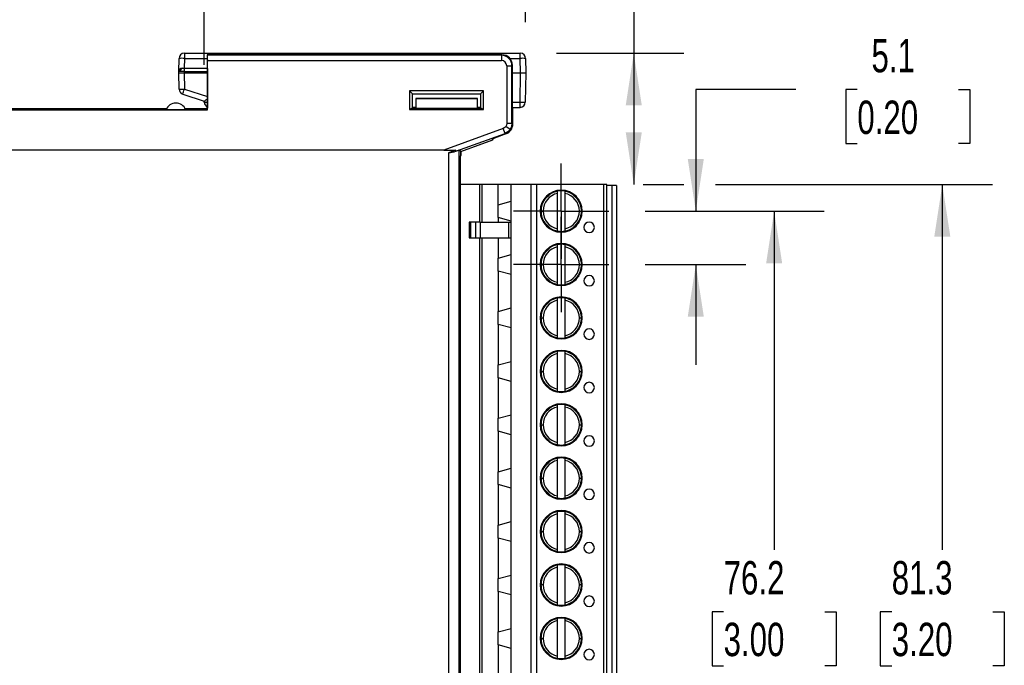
# Model space of a CAD drawing. Header units: millimetres. Extents: x 0 to 419, y 0 to 324.
# Tile 4 of 10: x 119 to 213, y 198 to 260. Entities that reach past the tile are written whole.
import ezdxf

# ---------------------------------------------------------------- set-up
doc = ezdxf.new("R2010")
doc.units = ezdxf.units.MM
doc.header["$LTSCALE"] = 1.5
doc.linetypes.add('CENTERX2', pattern=[20.32, 12.7, -2.54, 2.54, -2.54])
doc.layers.add('CENTER', color=40, linetype='CENTERX2')
doc.layers.add('DIMENSIONS', color=140, linetype='Continuous', lineweight=25)
doc.styles.add('SLDTEXTSTYLE0', font='TXT', dxfattribs={"width": 0.7})
doc.dimstyles.new('SLDDIMSTYLE0', dxfattribs={"dimtxt": 3.237012, "dimasz": 4.953, "dimexe": 0, "dimexo": 0.0625, "dimgap": 0.809253, "dimtad": 0, "dimtih": 1, "dimtoh": 1, "dimdec": 1, "dimrnd": 1e-09, "dimzin": 12, "dimdsep": 46, "dimtxsty": 'SLDTEXTSTYLE0', "dimsah": 1, "dimcen": 0.09, "dimadec": 0, "dimazin": 3, "dimtfac": 1, "dimtdec": 1, "dimtmove": 0, "dimatfit": 0, "dimfxl": 0, "dimfrac": 2, "dimtolj": 1, "dimtzin": 12, "dimarcsym": 0})
doc.dimstyles.new('SLDDIMSTYLE1', dxfattribs={"dimtxt": 3.237012, "dimasz": 4.953, "dimexe": 0, "dimexo": 0.0625, "dimgap": 0.809253, "dimtad": 0, "dimtih": 1, "dimtoh": 1, "dimdec": 1, "dimrnd": 1e-09, "dimzin": 12, "dimdsep": 46, "dimtxsty": 'SLDTEXTSTYLE0', "dimsah": 1, "dimcen": 0.09, "dimadec": 0, "dimazin": 3, "dimtfac": 1, "dimtdec": 1, "dimtofl": 0, "dimtmove": 0, "dimatfit": 3, "dimfxl": 0, "dimfrac": 2, "dimtolj": 1, "dimtzin": 12, "dimarcsym": 0})

# ---------------------------------------------------------------- blocks, each defined once
blk = doc.blocks.new('_D_18')
at = {"layer": 'DIMENSIONS'}
for p, q in [((178.467, 243.921), (181.59, 243.921)), ((185.34, 243.921), (211.67, 243.921)), ((206.908, 243.921), (206.908, 209.15)), ((202.098, 203.281), (201.011, 203.281)), ((201.011, 203.281), (201.011, 198.136)), ((211.717, 203.281), (212.804, 203.281)), ((212.804, 203.281), (212.804, 198.136)), ((201.011, 198.136), (202.098, 198.136)), ((212.804, 198.136), (211.717, 198.136)), ((206.908, 162.641), (206.908, 197.412)), ((178.467, 162.641), (211.67, 162.641))]:
    blk.add_line(p, q, dxfattribs=at)
for points in [[(206.908, 243.921), (206.146, 238.968), (207.67, 238.968)], [(206.908, 162.641), (207.67, 167.594), (206.146, 167.594)]]:
    blk.add_solid(points, dxfattribs=at)
at = {"layer": 'DIMENSIONS', "char_height": 3.175, "attachment_point": 1, "style": 'SLDTEXTSTYLE0'}
for s, insert in [('81.3', (202.098, 208.098)), ('3.20', (202.098, 202.229))]:
    blk.add_mtext(s, dxfattribs=dict(at, insert=insert))
blk = doc.blocks.new('_D_19')
at = {"layer": 'DIMENSIONS'}
for p, q in [((192.99, 252.948), (183.465, 252.948)), ((183.465, 252.948), (183.465, 241.381)), ((198.826, 252.948), (197.739, 252.948)), ((197.739, 252.948), (197.739, 247.803)), ((208.445, 252.948), (209.532, 252.948)), ((209.532, 252.948), (209.532, 247.803)), ((197.739, 247.803), (198.826, 247.803)), ((209.532, 247.803), (208.445, 247.803)), ((178.657, 241.381), (188.227, 241.381)), ((178.657, 236.301), (188.227, 236.301)), ((183.465, 236.301), (183.465, 226.776))]:
    blk.add_line(p, q, dxfattribs=at)
for points in [[(183.465, 241.381), (184.227, 246.334), (182.703, 246.334)], [(183.465, 236.301), (182.703, 231.348), (184.227, 231.348)]]:
    blk.add_solid(points, dxfattribs=at)
at = {"layer": 'DIMENSIONS', "char_height": 3.175, "attachment_point": 1, "style": 'SLDTEXTSTYLE0'}
for s, insert in [('5.1', (200.172, 257.765)), ('0.20', (198.826, 251.896))]:
    blk.add_mtext(s, dxfattribs=dict(at, insert=insert))
blk = doc.blocks.new('_D_20')
at = {"layer": 'DIMENSIONS'}
for p, q in [((187.091, 271.425), (177.566, 271.425)), ((177.566, 271.425), (177.566, 256.404)), ((192.927, 271.425), (191.84, 271.425)), ((191.84, 271.425), (191.84, 266.28)), ((202.546, 271.425), (203.633, 271.425)), ((203.633, 271.425), (203.633, 266.28)), ((191.84, 266.28), (192.927, 266.28)), ((203.633, 266.28), (202.546, 266.28)), ((170.228, 256.404), (182.328, 256.404)), ((177.566, 256.404), (177.566, 243.921)), ((178.467, 243.921), (182.328, 243.921))]:
    blk.add_line(p, q, dxfattribs=at)
for points in [[(177.566, 256.404), (176.804, 251.451), (178.328, 251.451)], [(177.566, 243.921), (178.328, 248.874), (176.804, 248.874)]]:
    blk.add_solid(points, dxfattribs=at)
at = {"layer": 'DIMENSIONS', "char_height": 3.175, "attachment_point": 1, "style": 'SLDTEXTSTYLE0'}
for s, insert in [('12.5', (192.927, 276.242)), ('0.49', (192.927, 270.373))]:
    blk.add_mtext(s, dxfattribs=dict(at, insert=insert))
blk = doc.blocks.new('_D_21')
at = {"layer": 'DIMENSIONS'}
for p, q in [((178.657, 241.381), (195.68, 241.381)), ((190.917, 241.381), (190.917, 209.15)), ((186.108, 203.281), (185.021, 203.281)), ((185.021, 203.281), (185.021, 198.136)), ((195.727, 203.281), (196.814, 203.281)), ((196.814, 203.281), (196.814, 198.136)), ((185.021, 198.136), (186.108, 198.136)), ((196.814, 198.136), (195.727, 198.136)), ((190.917, 165.181), (190.917, 197.412)), ((178.657, 165.181), (179.479, 165.181)), ((183.229, 165.181), (195.68, 165.181))]:
    blk.add_line(p, q, dxfattribs=at)
for points in [[(190.917, 241.381), (190.155, 236.428), (191.679, 236.428)], [(190.917, 165.181), (191.679, 170.134), (190.155, 170.134)]]:
    blk.add_solid(points, dxfattribs=at)
at = {"layer": 'DIMENSIONS', "char_height": 3.175, "attachment_point": 1, "style": 'SLDTEXTSTYLE0'}
for s, insert in [('76.2', (186.108, 208.098)), ('3.00', (186.108, 202.229))]:
    blk.add_mtext(s, dxfattribs=dict(at, insert=insert))
blk = doc.blocks.new('_D_22')
at = {"layer": 'DIMENSIONS'}
for p, q in [((72.167, 258.649), (72.167, 294.17)), ((167.278, 259.363), (167.278, 294.17)), ((72.167, 289.407), (110.527, 289.407)), ((114.913, 289.407), (113.826, 289.407)), ((113.826, 289.407), (113.826, 284.263)), ((124.532, 289.407), (125.619, 289.407)), ((125.619, 289.407), (125.619, 284.263)), ((167.278, 289.407), (128.919, 289.407)), ((113.826, 284.263), (114.913, 284.263)), ((125.619, 284.263), (124.532, 284.263))]:
    blk.add_line(p, q, dxfattribs=at)
for points in [[(72.167, 289.407), (77.12, 288.645), (77.12, 290.169)], [(167.278, 289.407), (162.325, 290.169), (162.325, 288.645)]]:
    blk.add_solid(points, dxfattribs=at)
at = {"layer": 'DIMENSIONS', "char_height": 3.175, "attachment_point": 1, "style": 'SLDTEXTSTYLE0'}
for s, insert in [('95.1', (114.913, 294.225)), ('3.74', (114.913, 288.356))]:
    blk.add_mtext(s, dxfattribs=dict(at, insert=insert))
blk = doc.blocks.new('_D_23')
at = {"layer": 'DIMENSIONS'}
for p, q in [((101.317, 265.853), (101.317, 281.1)), ((136.723, 255.304), (136.723, 281.1)), ((101.317, 276.337), (109.824, 276.337)), ((114.211, 276.337), (113.124, 276.337)), ((113.124, 276.337), (113.124, 271.193)), ((123.83, 276.337), (124.917, 276.337)), ((124.917, 276.337), (124.917, 271.193)), ((136.723, 276.337), (128.216, 276.337)), ((113.124, 271.193), (114.211, 271.193)), ((124.917, 271.193), (123.83, 271.193)), ((101.317, 256.049), (101.317, 262.103))]:
    blk.add_line(p, q, dxfattribs=at)
for points in [[(101.317, 276.337), (106.27, 275.575), (106.27, 277.099)], [(136.723, 276.337), (131.77, 277.099), (131.77, 275.575)]]:
    blk.add_solid(points, dxfattribs=at)
at = {"layer": 'DIMENSIONS', "char_height": 3.175, "attachment_point": 1, "style": 'SLDTEXTSTYLE0'}
for s, insert in [('35.4', (114.211, 281.155)), ('1.39', (114.211, 275.285))]:
    blk.add_mtext(s, dxfattribs=dict(at, insert=insert))
blk = doc.blocks.new('SW_CENTERMARKSYMBOL_2')
at = {"layer": 'CENTER', "color": 0}
for p, q in [((0, 2.54), (0, 4.54)), ((0, 0), (0, 2.54)), ((-2.54, 0), (-4.54, 0)), ((0, 0), (-2.54, 0)), ((0, 0), (0, -2.54)), ((0, 0), (2.54, 0)), ((2.54, 0), (4.54, 0)), ((0, -2.54), (0, -4.54))]:
    blk.add_line(p, q, dxfattribs=at)
blk = doc.blocks.new('SW_CENTERMARKSYMBOL_3')
at = {"layer": 'CENTER', "color": 0}
for p, q in [((0, 2.54), (0, 4.54)), ((0, 0), (0, 2.54)), ((-2.54, 0), (-4.54, 0)), ((0, 0), (-2.54, 0)), ((0, 0), (0, -2.54)), ((0, 0), (2.54, 0)), ((2.54, 0), (4.54, 0)), ((0, -2.54), (0, -4.54))]:
    blk.add_line(p, q, dxfattribs=at)

msp = doc.modelspace()

# ---------------------------------------------------------------- linework, layer by layer
for p, q in [((134.304, 254.672), (134.326, 255.913)), ((134.826, 255.913), (134.809, 254.966)), ((134.826, 256.404), (134.826, 255.913)), ((134.826, 256.404), (166.778, 256.404)), ((134.826, 255.913), (136.991, 255.913)), ((136.991, 256.252), (136.991, 254.966)), ((137.035, 256.208), (136.991, 256.252)), ((165.028, 256.252), (136.991, 256.252)), ((164.984, 256.208), (137.035, 256.208)), ((137.043, 251.023), (137.043, 255.708)), ((137.043, 255.708), (164.984, 255.708)), ((164.984, 256.208), (165.028, 256.252)), ((164.984, 256.208), (164.984, 255.708)), ((165.778, 255.913), (166.778, 255.913)), ((166.778, 255.913), (166.778, 256.404)), ((166.802, 254.552), (166.778, 255.913)), ((167.278, 255.913), (167.302, 254.552)), ((134.663, 254.966), (134.804, 254.966)), ((134.804, 254.966), (137.01, 254.966)), ((134.804, 254.966), (134.804, 254.672)), ((137.017, 254.94), (137.012, 254.945)), ((137.017, 254.94), (137.017, 251.182)), ((165.484, 255.208), (165.484, 249.719)), ((165.484, 255.208), (165.984, 255.208)), ((166.028, 255.252), (165.984, 255.208)), ((165.984, 249.719), (165.984, 255.208)), ((166.001, 254.94), (166.028, 254.966)), ((166.001, 254.94), (166.001, 251.182)), ((166.028, 254.966), (166.028, 255.252)), ((134.302, 254.552), (134.304, 254.672)), ((134.329, 252.977), (134.302, 254.552)), ((134.804, 254.672), (134.802, 254.552)), ((134.802, 254.552), (134.829, 252.977)), ((134.802, 254.552), (137.017, 254.552)), ((134.804, 254.672), (137.017, 254.672)), ((166.001, 254.552), (166.802, 254.552)), ((166.753, 251.743), (166.802, 254.552)), ((167.302, 254.552), (167.253, 251.743)), ((134.829, 252.977), (137.017, 252.277)), ((163.276, 252.837), (156.236, 252.837)), ((156.236, 252.837), (156.236, 251.053)), ((156.524, 252.549), (156.236, 252.837)), ((163.276, 252.837), (162.988, 252.549)), ((163.276, 251.053), (163.276, 252.837)), ((134.677, 252.509), (136.723, 251.854)), ((156.524, 251.245), (156.524, 252.549)), ((156.524, 252.549), (162.988, 252.549)), ((156.851, 252.099), (156.851, 251.149)), ((156.859, 252.09), (156.851, 252.099)), ((162.691, 252.099), (156.851, 252.099)), ((156.876, 251.149), (156.859, 252.09)), ((156.859, 252.09), (162.682, 252.09)), ((162.682, 252.09), (162.666, 251.149)), ((162.691, 252.099), (162.682, 252.09)), ((162.691, 251.149), (162.691, 252.099)), ((162.988, 252.549), (162.988, 251.245)), ((101.317, 251.023), (137.043, 251.023)), ((133.119, 251.099), (105.215, 251.099)), ((134.946, 251.03), (133.088, 251.03)), ((136.829, 251.099), (134.915, 251.099)), ((136.851, 251.099), (134.915, 251.099)), ((136.725, 251.743), (136.723, 251.854)), ((136.991, 251.181), (136.829, 251.099)), ((136.851, 251.099), (136.829, 251.099)), ((136.851, 251.099), (137.017, 251.182)), ((137.043, 251.023), (136.851, 251.099)), ((136.991, 251.181), (136.991, 251.31)), ((137.014, 251.181), (136.991, 251.181)), ((156.428, 251.149), (156.236, 251.053)), ((156.236, 251.053), (163.276, 251.053)), ((156.428, 251.149), (156.524, 251.245)), ((163.084, 251.149), (156.428, 251.149)), ((156.851, 251.245), (156.524, 251.245)), ((162.988, 251.245), (162.691, 251.245)), ((162.988, 251.245), (163.084, 251.149)), ((163.276, 251.053), (163.084, 251.149)), ((166.001, 251.743), (166.753, 251.743)), ((166.001, 251.252), (166.753, 251.252)), ((166.001, 251.182), (166.062, 251.152)), ((166.005, 251.252), (166.005, 251.181)), ((166.062, 249.664), (166.062, 251.152)), ((166.753, 251.252), (166.753, 251.743)), ((165.155, 249.249), (159.489, 247.187)), ((165.326, 248.779), (165.155, 249.249)), ((165.803, 249.145), (165.393, 249.432)), ((165.984, 249.719), (165.484, 249.719)), ((166.062, 249.664), (165.984, 249.719)), ((160.651, 247.078), (165.326, 248.779)), ((161.117, 247.052), (164.167, 248.162)), ((164.167, 248.274), (164.062, 248.124)), ((165.405, 248.724), (164.167, 248.274)), ((164.167, 248.162), (164.22, 248.293)), ((164.167, 248.162), (164.167, 248.274)), ((165.326, 248.779), (165.405, 248.724)), ((161.117, 247.052), (164.062, 248.124)), ((159.489, 247.187), (78.846, 247.187)), ((159.489, 247.187), (160.658, 247.187)), ((160.658, 247.187), (159.946, 246.928)), ((159.946, 246.928), (159.946, 156.278)), ((160.946, 155.932), (160.946, 247.172)), ((161.117, 247.052), (160.946, 247.172)), ((161.117, 246.683), (161.056, 246.652)), ((161.056, 246.652), (161.117, 246.652)), ((161.056, 246.591), (161.117, 246.652)), ((161.056, 246.652), (161.056, 156.452)), ((161.117, 246.652), (161.117, 247.052)), ((161.117, 247.052), (161.117, 246.683)), ((162.917, 243.921), (161.056, 243.921)), ((162.917, 240.341), (162.917, 243.921)), ((163.117, 243.921), (162.917, 243.921)), ((164.667, 243.921), (163.117, 243.921)), ((163.117, 243.921), (163.117, 240.341)), ((164.667, 241.996), (164.667, 243.921)), ((165.917, 243.921), (164.667, 243.921)), ((165.917, 162.641), (165.917, 243.921)), ((167.817, 243.921), (165.917, 243.921)), ((167.817, 162.641), (167.817, 243.921)), ((168.317, 243.921), (167.817, 243.921)), ((168.317, 243.921), (168.317, 162.641)), ((174.717, 243.921), (168.317, 243.921)), ((174.717, 162.641), (174.717, 243.921)), ((175.017, 243.921), (174.717, 243.921)), ((175.017, 162.641), (175.017, 243.921)), ((175.517, 243.831), (175.017, 243.831)), ((175.517, 162.731), (175.517, 243.831)), ((175.917, 243.831), (175.517, 243.831)), ((175.917, 243.831), (175.917, 162.731)), ((168.882, 242.283), (169.765, 243.166)), ((169.603, 243.074), (168.974, 242.445)), ((170.317, 243.07), (170.317, 243.274)), ((170.317, 239.692), (170.317, 243.07)), ((170.667, 243.306), (170.667, 243.381)), ((171.017, 243.274), (171.017, 243.07)), ((171.017, 243.07), (171.017, 239.692)), ((171.569, 243.166), (172.452, 242.283)), ((172.36, 242.445), (171.732, 243.074)), ((164.667, 241.996), (165.917, 242.331)), ((164.667, 240.766), (164.667, 241.996)), ((164.667, 240.766), (164.667, 240.341)), ((165.917, 240.431), (164.667, 240.766)), ((168.667, 241.381), (168.742, 241.381)), ((168.742, 241.381), (168.942, 241.381)), ((172.392, 241.381), (172.592, 241.381)), ((161.917, 240.341), (161.917, 238.841)), ((162.035, 240.341), (161.917, 240.341)), ((162.035, 240.341), (162.035, 238.841)), ((162.511, 240.341), (162.035, 240.341)), ((162.511, 240.341), (162.511, 238.841)), ((162.961, 240.341), (162.511, 240.341)), ((162.961, 240.341), (162.961, 238.841)), ((162.961, 240.341), (165.694, 240.341)), ((165.694, 238.841), (165.694, 240.341)), ((165.694, 240.341), (165.917, 240.341)), ((169.765, 239.596), (168.882, 240.479)), ((168.974, 240.316), (169.603, 239.688)), ((172.452, 240.479), (171.569, 239.596)), ((171.732, 239.688), (172.36, 240.316)), ((161.917, 238.841), (162.035, 238.841)), ((162.035, 238.841), (162.511, 238.841)), ((162.511, 238.841), (162.961, 238.841)), ((162.917, 167.721), (162.917, 238.841)), ((162.961, 238.841), (165.694, 238.841)), ((163.117, 238.841), (163.117, 167.721)), ((164.667, 238.841), (164.667, 236.916)), ((165.694, 238.841), (165.917, 238.841)), ((170.317, 239.488), (170.317, 239.692)), ((170.667, 239.381), (170.667, 239.456)), ((171.017, 239.692), (171.017, 239.488)), ((168.882, 237.203), (169.765, 238.086)), ((169.603, 237.994), (168.974, 237.365)), ((170.317, 237.99), (170.317, 238.194)), ((170.317, 234.612), (170.317, 237.99)), ((170.667, 238.226), (170.667, 238.301)), ((171.017, 238.194), (171.017, 237.99)), ((171.017, 237.99), (171.017, 234.612)), ((171.569, 238.086), (172.452, 237.203)), ((172.36, 237.365), (171.732, 237.994)), ((164.667, 236.916), (165.917, 237.251)), ((164.667, 235.686), (164.667, 236.916)), ((168.667, 236.301), (168.742, 236.301)), ((168.742, 236.301), (168.942, 236.301)), ((172.392, 236.301), (172.592, 236.301)), ((164.667, 235.686), (164.667, 231.836)), ((165.917, 235.351), (164.667, 235.686)), ((169.765, 234.516), (168.882, 235.399)), ((168.974, 235.236), (169.603, 234.608)), ((172.452, 235.399), (171.569, 234.516)), ((171.732, 234.608), (172.36, 235.236)), ((170.317, 234.408), (170.317, 234.612)), ((170.667, 234.301), (170.667, 234.376)), ((171.017, 234.612), (171.017, 234.408)), ((170.667, 233.146), (170.667, 233.221)), ((168.882, 232.123), (169.765, 233.006)), ((169.603, 232.914), (168.974, 232.285)), ((170.317, 232.91), (170.317, 233.114)), ((170.317, 229.532), (170.317, 232.91)), ((171.017, 233.114), (171.017, 232.91)), ((171.017, 232.91), (171.017, 229.532)), ((171.569, 233.006), (172.452, 232.123)), ((172.36, 232.285), (171.732, 232.914)), ((164.667, 231.836), (165.917, 232.171)), ((164.667, 230.606), (164.667, 231.836)), ((164.667, 230.606), (164.667, 226.756)), ((165.917, 230.271), (164.667, 230.606)), ((168.667, 231.221), (168.742, 231.221)), ((168.742, 231.221), (168.942, 231.221)), ((172.392, 231.221), (172.592, 231.221)), ((169.765, 229.436), (168.882, 230.319)), ((168.974, 230.156), (169.603, 229.528)), ((170.317, 229.328), (170.317, 229.532)), ((171.017, 229.532), (171.017, 229.328)), ((172.452, 230.319), (171.569, 229.436)), ((171.732, 229.528), (172.36, 230.156)), ((170.667, 229.221), (170.667, 229.296)), ((168.882, 227.043), (169.765, 227.926)), ((169.603, 227.834), (168.974, 227.205)), ((170.317, 227.83), (170.317, 228.034)), ((170.317, 224.452), (170.317, 227.83)), ((170.667, 228.066), (170.667, 228.141)), ((171.017, 228.034), (171.017, 227.83)), ((171.017, 227.83), (171.017, 224.452)), ((171.569, 227.926), (172.452, 227.043)), ((172.36, 227.205), (171.732, 227.834)), ((164.667, 226.756), (165.917, 227.091)), ((164.667, 225.526), (164.667, 226.756)), ((168.667, 226.141), (168.742, 226.141)), ((168.742, 226.141), (168.942, 226.141)), ((172.392, 226.141), (172.592, 226.141)), ((164.667, 225.526), (164.667, 221.676)), ((165.917, 225.191), (164.667, 225.526)), ((169.765, 224.356), (168.882, 225.239)), ((168.974, 225.076), (169.603, 224.448)), ((172.452, 225.239), (171.569, 224.356)), ((171.732, 224.448), (172.36, 225.076)), ((170.317, 224.248), (170.317, 224.452)), ((170.667, 224.141), (170.667, 224.216)), ((171.017, 224.452), (171.017, 224.248)), ((170.317, 222.75), (170.317, 222.954)), ((170.667, 222.986), (170.667, 223.061)), ((171.017, 222.954), (171.017, 222.75)), ((164.667, 221.676), (165.917, 222.011)), ((168.882, 221.963), (169.765, 222.846)), ((169.603, 222.754), (168.974, 222.125)), ((170.317, 219.372), (170.317, 222.75)), ((171.017, 222.75), (171.017, 219.372)), ((171.569, 222.846), (172.452, 221.963)), ((172.36, 222.125), (171.732, 222.754)), ((164.667, 220.446), (164.667, 221.676)), ((168.667, 221.061), (168.742, 221.061)), ((168.742, 221.061), (168.942, 221.061)), ((172.392, 221.061), (172.592, 221.061)), ((164.667, 220.446), (164.667, 216.596)), ((165.917, 220.111), (164.667, 220.446)), ((169.765, 219.276), (168.882, 220.159)), ((172.452, 220.159), (171.569, 219.276)), ((168.974, 219.996), (169.603, 219.368)), ((170.317, 219.168), (170.317, 219.372)), ((170.667, 219.061), (170.667, 219.136)), ((171.017, 219.372), (171.017, 219.168)), ((171.732, 219.368), (172.36, 219.996)), ((168.882, 216.883), (169.765, 217.766)), ((169.603, 217.674), (168.974, 217.045)), ((170.317, 217.67), (170.317, 217.874)), ((170.317, 214.292), (170.317, 217.67)), ((170.667, 217.906), (170.667, 217.981)), ((171.017, 217.874), (171.017, 217.67)), ((171.017, 217.67), (171.017, 214.292)), ((171.569, 217.766), (172.452, 216.883)), ((172.36, 217.045), (171.732, 217.674)), ((164.667, 216.596), (165.917, 216.931)), ((164.667, 215.366), (164.667, 216.596)), ((164.667, 215.366), (164.667, 211.516)), ((165.917, 215.031), (164.667, 215.366)), ((168.667, 215.981), (168.742, 215.981)), ((168.742, 215.981), (168.942, 215.981)), ((172.392, 215.981), (172.592, 215.981)), ((169.765, 214.196), (168.882, 215.079)), ((168.974, 214.916), (169.603, 214.288)), ((172.452, 215.079), (171.569, 214.196)), ((171.732, 214.288), (172.36, 214.916)), ((170.317, 214.088), (170.317, 214.292)), ((170.667, 213.981), (170.667, 214.056)), ((171.017, 214.292), (171.017, 214.088)), ((168.882, 211.803), (169.765, 212.686)), ((169.603, 212.594), (168.974, 211.965)), ((170.317, 212.59), (170.317, 212.794)), ((170.317, 209.212), (170.317, 212.59)), ((170.667, 212.826), (170.667, 212.901)), ((171.017, 212.794), (171.017, 212.59)), ((171.017, 212.59), (171.017, 209.212)), ((171.569, 212.686), (172.452, 211.803)), ((172.36, 211.965), (171.732, 212.594)), ((164.667, 211.516), (165.917, 211.851)), ((164.667, 210.286), (164.667, 211.516)), ((168.667, 210.901), (168.742, 210.901)), ((168.742, 210.901), (168.942, 210.901)), ((172.392, 210.901), (172.592, 210.901)), ((164.667, 210.286), (164.667, 206.436)), ((165.917, 209.951), (164.667, 210.286)), ((169.765, 209.116), (168.882, 209.999)), ((168.974, 209.836), (169.603, 209.208)), ((172.452, 209.999), (171.569, 209.116)), ((171.732, 209.208), (172.36, 209.836)), ((170.317, 209.008), (170.317, 209.212)), ((170.667, 208.901), (170.667, 208.976)), ((171.017, 209.212), (171.017, 209.008)), ((168.882, 206.723), (169.765, 207.606)), ((169.603, 207.514), (168.974, 206.885)), ((170.317, 207.51), (170.317, 207.714)), ((170.317, 204.132), (170.317, 207.51)), ((170.667, 207.821), (170.667, 207.746)), ((171.017, 207.714), (171.017, 207.51)), ((171.017, 207.51), (171.017, 204.132)), ((171.569, 207.606), (172.452, 206.723)), ((172.36, 206.885), (171.732, 207.514)), ((164.667, 206.436), (165.917, 206.771)), ((164.667, 205.206), (164.667, 206.436)), ((164.667, 205.206), (164.667, 201.356)), ((165.917, 204.871), (164.667, 205.206)), ((168.667, 205.821), (168.742, 205.821)), ((168.942, 205.821), (168.742, 205.821)), ((172.592, 205.821), (172.392, 205.821)), ((172.592, 205.821), (172.667, 205.821)), ((169.765, 204.036), (168.882, 204.919)), ((168.974, 204.756), (169.603, 204.128)), ((170.317, 203.928), (170.317, 204.132)), ((171.017, 204.132), (171.017, 203.928)), ((172.452, 204.919), (171.569, 204.036)), ((171.732, 204.128), (172.36, 204.756)), ((168.882, 201.643), (169.765, 202.526)), ((169.603, 202.434), (168.974, 201.805)), ((170.317, 202.43), (170.317, 202.634)), ((170.317, 199.052), (170.317, 202.43)), ((170.667, 202.666), (170.667, 202.741)), ((171.017, 202.634), (171.017, 202.43)), ((171.017, 202.43), (171.017, 199.052)), ((171.569, 202.526), (172.452, 201.643)), ((172.36, 201.805), (171.732, 202.434)), ((164.667, 201.356), (165.917, 201.691)), ((164.667, 200.126), (164.667, 201.356)), ((168.667, 200.741), (168.742, 200.741)), ((168.742, 200.741), (168.942, 200.741)), ((172.392, 200.741), (172.592, 200.741)), ((164.667, 200.126), (164.667, 196.276)), ((165.917, 199.791), (164.667, 200.126)), ((169.765, 198.956), (168.882, 199.839)), ((168.974, 199.676), (169.603, 199.048)), ((172.452, 199.839), (171.569, 198.956)), ((171.732, 199.048), (172.36, 199.676)), ((170.317, 198.848), (170.317, 199.052)), ((170.667, 198.741), (170.667, 198.816)), ((171.017, 199.052), (171.017, 198.848))]:
    msp.add_line(p, q)
at = {"flags": 128}
for points in [[(165.393, 249.432), (165.289, 249.322), (165.155, 249.249)], [(165.803, 249.145), (165.593, 248.926), (165.326, 248.779)], [(165.484, 249.719), (165.461, 249.568), (165.393, 249.432)], [(165.984, 249.719), (165.937, 249.418), (165.803, 249.145)]]:
    msp.add_lwpolyline(points, dxfattribs=at)
for centre, radius, start, end in [((134.826, 255.904), 0.5, 90, 179), ((134.576, 248.749), 7.168, 88.00162, 91.99838), ((164.984, 255.208), 1, 0.00924, 89.99076), ((164.983, 255.207), 0.501, 0.10612, 89.89388), ((166.778, 255.904), 0.5, 1, 90), ((167.028, 248.749), 7.168, 88.00162, 91.99838), ((134.604, 254.666), 0.3, 90, 179), ((134.601, 254.671), 0.295, 111.23066, 179.75457), ((134.714, 254.706), 0.265, 101.1439, 186.98861), ((134.552, 422.21), 167.659, 269.91458, 270.08542), ((134.4, 253.128), 1.547, 88.13477, 93.56112), ((134.506, 234.834), 19.84, 89.13824, 90.15907), ((167.052, 422.21), 167.659, 269.91458, 270.08542), ((134.579, 260.14), 7.168, 268.00162, 271.99838), ((134.829, 252.985), 0.5, 181, 252.25533), ((112.91, 259.863), 22.976, 341.33232, 342.55852), ((133.699, 256.383), 5.446, 303.73373, 307.5379), ((134.017, 250.659), 1, 90, 158.27293), ((134.017, 250.659), 1, 21.72707, 90), ((137.225, 251.752), 0.5, 181, 245.42072), ((136.904, 255.184), 3.445, 267.02792, 271.8847), ((167.003, 258.907), 7.168, 268.00162, 271.99838), ((166.753, 251.752), 0.5, 270, 359), ((157.452, 260.354), 13.656, 280.52415, 283.55092), ((170.667, 241.381), 2, 0, 180), ((170.667, 241.381), 1.725, 101.70651, 180), ((170.667, 241.381), 1.925, 100.47568, 125.75593), ((170.667, 241.381), 1.925, 79.52432, 100.47568), ((170.667, 241.381), 1.925, 54.24407, 79.52432), ((170.667, 241.381), 1.725, 0, 78.29349), ((170.667, 241.381), 1.925, 144.24407, 180), ((170.667, 241.381), 1.925, 0, 35.75593), ((170.667, 241.381), 2, 180, 0), ((170.667, 241.381), 1.925, 180, 215.75593), ((170.667, 241.381), 1.725, 180, 258.29349), ((170.667, 241.381), 1.725, 281.70651, 360), ((170.667, 241.381), 1.925, 324.24407, 0), ((170.667, 241.381), 1.925, 234.24407, 259.52432), ((170.667, 241.381), 1.925, 280.47568, 305.75593), ((173.317, 239.841), 0.5, 0, 180), ((173.317, 239.841), 0.5, 180, 0), ((170.667, 241.381), 1.925, 259.52432, 280.47568), ((170.667, 236.301), 2, 0, 180), ((170.667, 236.301), 1.725, 101.70651, 180), ((170.667, 236.301), 1.925, 100.47568, 125.75593), ((170.667, 236.301), 1.925, 79.52432, 100.47568), ((170.667, 236.301), 1.925, 54.24407, 79.52432), ((170.667, 236.301), 1.725, 360, 78.29349), ((170.667, 236.301), 1.925, 144.24407, 180), ((170.667, 236.301), 1.925, 0, 35.75593), ((170.667, 236.301), 2, 180, 0), ((170.667, 236.301), 1.925, 180, 215.75593), ((170.667, 236.301), 1.725, 180, 258.29349), ((170.667, 236.301), 1.725, 281.70651, 0), ((170.667, 236.301), 1.925, 324.24407, 0), ((173.317, 234.761), 0.5, 0, 180), ((170.667, 236.301), 1.925, 234.24407, 259.52432), ((170.667, 236.301), 1.925, 259.52432, 280.47568), ((170.667, 236.301), 1.925, 280.47568, 305.75593), ((173.317, 234.761), 0.5, 180, 0), ((170.667, 231.221), 2, 0, 180), ((170.667, 231.221), 1.925, 144.24407, 180), ((170.667, 231.221), 1.725, 101.70651, 180), ((170.667, 231.221), 1.925, 100.47568, 125.75593), ((170.667, 231.221), 1.925, 79.52432, 100.47568), ((170.667, 231.221), 1.925, 54.24407, 79.52432), ((170.667, 231.221), 1.725, 0, 78.29349), ((170.667, 231.221), 1.925, 0, 35.75593), ((170.667, 231.221), 2, 180, 0), ((170.667, 231.221), 1.925, 180, 215.75593), ((170.667, 231.221), 1.725, 180, 258.29349), ((170.667, 231.221), 1.725, 281.70651, 360), ((170.667, 231.221), 1.925, 324.24407, 0), ((170.667, 231.221), 1.925, 234.24407, 259.52432), ((170.667, 231.221), 1.925, 280.47568, 305.75593), ((173.317, 229.681), 0.5, 0, 180), ((173.317, 229.681), 0.5, 180, 0), ((170.667, 231.221), 1.925, 259.52432, 280.47568), ((170.667, 226.141), 2, 0, 180), ((170.667, 226.141), 1.725, 101.70651, 180), ((170.667, 226.141), 1.925, 100.47568, 125.75593), ((170.667, 226.141), 1.925, 79.52432, 100.47568), ((170.667, 226.141), 1.925, 54.24407, 79.52432), ((170.667, 226.141), 1.725, 0, 78.29349), ((170.667, 226.141), 1.925, 144.24407, 180), ((170.667, 226.141), 1.925, 0, 35.75593), ((170.667, 226.141), 2, 180, 0), ((170.667, 226.141), 1.925, 180, 215.75593), ((170.667, 226.141), 1.725, 180, 258.29349), ((170.667, 226.141), 1.725, 281.70651, 360), ((170.667, 226.141), 1.925, 324.24407, 0), ((173.317, 224.601), 0.5, 0, 180), ((170.667, 226.141), 1.925, 234.24407, 259.52432), ((170.667, 226.141), 1.925, 259.52432, 280.47568), ((170.667, 226.141), 1.925, 280.47568, 305.75593), ((173.317, 224.601), 0.5, 180, 0), ((170.667, 221.061), 2, 0, 180), ((170.667, 221.061), 1.925, 100.47568, 125.75593), ((170.667, 221.061), 1.925, 79.52432, 100.47568), ((170.667, 221.061), 1.925, 54.24407, 79.52432), ((170.667, 221.061), 1.925, 144.24407, 180), ((170.667, 221.061), 1.725, 101.70651, 180), ((170.667, 221.061), 1.725, 0, 78.29349), ((170.667, 221.061), 1.925, 0, 35.75593), ((170.667, 221.061), 2, 180, 0), ((170.667, 221.061), 1.925, 180, 215.75593), ((170.667, 221.061), 1.725, 180, 258.29349), ((170.667, 221.061), 1.725, 281.70651, 360), ((170.667, 221.061), 1.925, 324.24407, 0), ((170.667, 221.061), 1.925, 234.24407, 259.52432), ((170.667, 221.061), 1.925, 259.52432, 280.47568), ((170.667, 221.061), 1.925, 280.47568, 305.75593), ((173.317, 219.521), 0.5, 0, 180), ((173.317, 219.521), 0.5, 180, 0), ((170.667, 215.981), 2, 0, 180), ((170.667, 215.981), 1.725, 101.70651, 180), ((170.667, 215.981), 1.925, 100.47568, 125.75593), ((170.667, 215.981), 1.925, 79.52432, 100.47568), ((170.667, 215.981), 1.925, 54.24407, 79.52432), ((170.667, 215.981), 1.725, 0, 78.29349), ((170.667, 215.981), 1.925, 144.24407, 180), ((170.667, 215.981), 1.925, 0, 35.75593), ((170.667, 215.981), 2, 180, 0), ((170.667, 215.981), 1.925, 180, 215.75593), ((170.667, 215.981), 1.725, 180, 258.29349), ((170.667, 215.981), 1.725, 281.70651, 360), ((170.667, 215.981), 1.925, 324.24407, 0), ((173.317, 214.441), 0.5, 0, 180), ((173.317, 214.441), 0.5, 180, 0), ((170.667, 215.981), 1.925, 234.24407, 259.52432), ((170.667, 215.981), 1.925, 259.52432, 280.47568), ((170.667, 215.981), 1.925, 280.47568, 305.75593), ((170.667, 210.901), 2, 0, 180), ((170.667, 210.901), 1.725, 101.70651, 180), ((170.667, 210.901), 1.925, 100.47568, 125.75593), ((170.667, 210.901), 1.925, 79.52432, 100.47568), ((170.667, 210.901), 1.925, 54.24407, 79.52432), ((170.667, 210.901), 1.725, 0, 78.29349), ((170.667, 210.901), 1.925, 144.24407, 180), ((170.667, 210.901), 1.925, 0, 35.75593), ((170.667, 210.901), 2, 180, 0), ((170.667, 210.901), 1.925, 180, 215.75593), ((170.667, 210.901), 1.725, 180, 258.29349), ((170.667, 210.901), 1.725, 281.70651, 360), ((170.667, 210.901), 1.925, 324.24407, 0), ((173.317, 209.361), 0.5, 0, 180), ((170.667, 210.901), 1.925, 234.24407, 259.52432), ((170.667, 210.901), 1.925, 259.52432, 280.47568), ((170.667, 210.901), 1.925, 280.47568, 305.75593), ((173.317, 209.361), 0.5, 180, 0), ((170.667, 205.821), 2, 0, 180), ((170.667, 205.821), 1.925, 144.24407, 180), ((170.667, 205.821), 1.725, 101.70651, 180), ((170.667, 205.821), 1.925, 100.47568, 125.75593), ((170.667, 205.821), 1.925, 79.52432, 100.47568), ((170.667, 205.821), 1.925, 54.24407, 79.52432), ((170.667, 205.821), 1.725, 0, 78.29349), ((170.667, 205.821), 1.925, 0, 35.75593), ((170.667, 205.821), 2, 180, 0), ((170.667, 205.821), 1.925, 180, 215.75593), ((170.667, 205.821), 1.725, 180, 258.29349), ((170.667, 205.821), 1.725, 281.70651, 360), ((170.667, 205.821), 1.925, 324.24407, 0), ((170.667, 205.821), 1.925, 234.24407, 259.52432), ((170.667, 205.821), 1.925, 280.47568, 305.75593), ((173.317, 204.281), 0.5, 0, 180), ((173.317, 204.281), 0.5, 180, 0), ((170.667, 205.821), 1.925, 259.52432, 280.47568), ((170.667, 200.741), 2, 0, 180), ((170.667, 200.741), 1.725, 101.70651, 180), ((170.667, 200.741), 1.925, 100.47568, 125.75593), ((170.667, 200.741), 1.925, 79.52432, 100.47568), ((170.667, 200.741), 1.925, 54.24407, 79.52432), ((170.667, 200.741), 1.725, 0, 78.29349), ((170.667, 200.741), 1.925, 144.24407, 180), ((170.667, 200.741), 1.925, 0, 35.75593), ((170.667, 200.741), 2, 180, 0), ((170.667, 200.741), 1.925, 180, 215.75593), ((170.667, 200.741), 1.725, 180, 258.29349), ((170.667, 200.741), 1.725, 281.70651, 360), ((170.667, 200.741), 1.925, 324.24407, 0), ((173.317, 199.201), 0.5, 0, 180), ((170.667, 200.741), 1.925, 234.24407, 259.52432), ((170.667, 200.741), 1.925, 259.52432, 280.47568), ((170.667, 200.741), 1.925, 280.47568, 305.75593), ((173.317, 199.201), 0.5, 180, 0)]:
    msp.add_arc(centre, radius, start, end)
for centre, major_axis, ratio, start_param, end_param in [((137.035, 255.708), (0, 0.5), 0.017455, 4.712389, 6.265732), ((165.027, 255.252), (-0.707, -0.707), 0.999695, 2.356347, 3.926839), ((165.062, 249.664), (0.819, -0.574), 0.999773, 5.672427, 6.893944), ((159.946, 246.808), (1, 0.364), 0.016402, 0.011482, 0.781719)]:
    msp.add_ellipse(centre, major_axis=major_axis, ratio=ratio, start_param=start_param, end_param=end_param)

# ---------------------------------------------------------------- block references
at = {"layer": 'CENTER'}
for name, p in [('SW_CENTERMARKSYMBOL_2', (170.667, 241.381)), ('SW_CENTERMARKSYMBOL_3', (170.667, 236.301))]:
    msp.add_blockref(name, p, dxfattribs=at)

# ---------------------------------------------------------------- dimensions: what is measured, and where the dimension line sits
at = {"layer": 'DIMENSIONS'}
for base, p1, p2, picture, middle in [((167.278, 289.407), (72.167, 255.199), (167.278, 255.913), '_D_22', (119.723, 289.407)), ((101.317, 276.337), (136.723, 251.854), (101.317, 252.599), '_D_23', (119.02, 276.337))]:
    dim = msp.add_linear_dim(base=base, p1=p1, p2=p2, dimstyle='SLDDIMSTYLE1', dxfattribs=at)
    dim.commit()
    dim.dimension.update_dxf_attribs({"geometry": picture, "text_midpoint": middle, "dimtype": 160})
for base, p1, p2, dimstyle, picture, middle in [((177.566, 243.921), (166.778, 256.404), (175.017, 243.921), 'SLDDIMSTYLE1', '_D_20', (177.566, 271.425)), ((183.465, 236.301), (175.207, 241.381), (175.207, 236.301), 'SLDDIMSTYLE0', '_D_19', (183.465, 252.948)), ((206.908, 243.921), (175.017, 162.641), (175.017, 243.921), 'SLDDIMSTYLE1', '_D_18', (206.908, 203.281)), ((190.917, 165.181), (175.207, 241.381), (175.207, 165.181), 'SLDDIMSTYLE1', '_D_21', (190.917, 203.281))]:
    dim = msp.add_linear_dim(base=base, p1=p1, p2=p2, angle=90, dimstyle=dimstyle, dxfattribs=at)
    dim.commit()
    dim.dimension.update_dxf_attribs({"geometry": picture, "text_midpoint": middle, "dimtype": 160})

doc.saveas('drawing.dxf')
